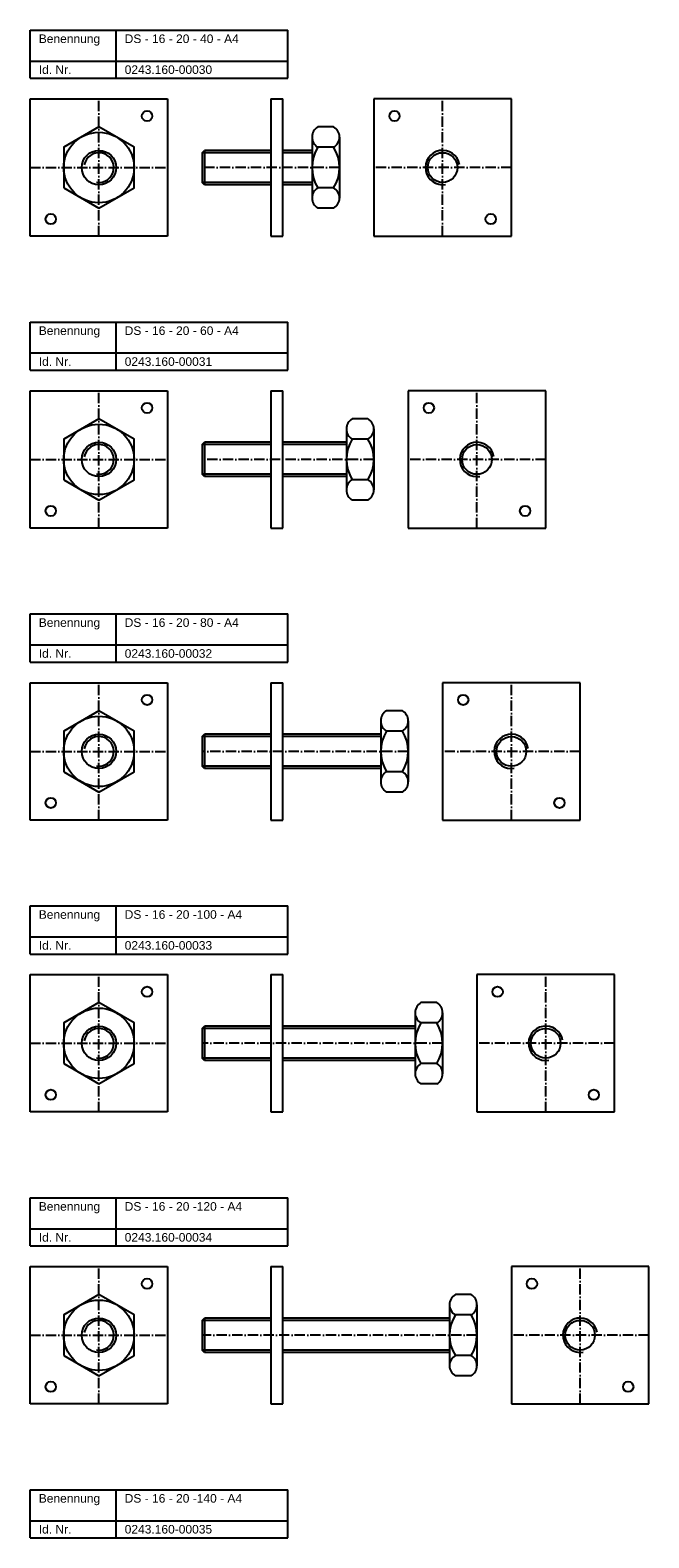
# Model space of a CAD drawing. Header units: millimetres. Extents: x 77 to 2399, y 1116 to 2936.
# Tile 7 of 8: x 1384 to 1744, y 2058 to 2936. Entities that reach past the tile are written whole.
import ezdxf

# ---------------------------------------------------------------- set-up
doc = ezdxf.new("R2010")
doc.units = ezdxf.units.MM
doc.header["$LTSCALE"] = 0.5
doc.linetypes.add('achse', pattern=[18, 12, -3, 0, -3])
doc.layers.add('HALFEN', color=2, linetype='CONTINUOUS')
doc.styles.add('ARIAL50', font='ARIAL.TTF', dxfattribs={"height": 5})

msp = doc.modelspace()

# ---------------------------------------------------------------- linework, layer by layer
at = {"layer": 'HALFEN'}
for p, q in [((1384.25, 2936.25), (1534.25, 2936.25)), ((1384.25, 2908.25), (1384.25, 2936.25)), ((1434.25, 2908.25), (1434.25, 2936.25)), ((1534.25, 2908.25), (1534.25, 2936.25)), ((1384.25, 2918.25), (1534.25, 2918.25)), ((1384.25, 2908.25), (1534.25, 2908.25)), ((1384.25, 2816.25), (1384.25, 2896.25)), ((1384.25, 2896.25), (1464.25, 2896.25)), ((1464.25, 2896.25), (1464.25, 2816.25)), ((1524.25, 2896.25), (1524.25, 2816.25)), ((1524.25, 2896.25), (1531.25, 2896.25)), ((1531.25, 2816.25), (1531.25, 2896.25)), ((1664.25, 2896.25), (1584.25, 2896.25)), ((1584.25, 2896.25), (1584.25, 2816.25)), ((1664.25, 2816.25), (1664.25, 2896.25)), ((1560.83, 2879.92), (1551.67, 2879.92)), ((1548.25, 2874), (1548.25, 2838.5)), ((1564.25, 2874), (1564.25, 2838.5)), ((1484.25, 2864.9), (1485.6, 2866.25)), ((1524.25, 2864.9), (1484.25, 2864.9)), ((1484.25, 2864.9), (1484.25, 2847.6)), ((1524.25, 2866.25), (1485.6, 2866.25)), ((1485.6, 2866.25), (1485.6, 2846.25)), ((1548.25, 2866.25), (1531.25, 2866.25)), ((1548.25, 2864.9), (1531.25, 2864.9)), ((1560.83, 2868.09), (1551.67, 2868.09)), ((1524.25, 2847.6), (1484.25, 2847.6)), ((1485.6, 2846.25), (1484.25, 2847.6)), ((1524.25, 2846.25), (1485.6, 2846.25)), ((1548.25, 2847.6), (1531.25, 2847.6)), ((1548.25, 2846.25), (1531.25, 2846.25)), ((1560.83, 2844.41), (1551.67, 2844.41)), ((1560.83, 2832.58), (1551.67, 2832.58)), ((1464.25, 2816.25), (1384.25, 2816.25)), ((1524.25, 2816.25), (1531.25, 2816.25)), ((1584.25, 2816.25), (1664.25, 2816.25)), ((1384.25, 2766.25), (1534.25, 2766.25)), ((1384.25, 2738.25), (1384.25, 2766.25)), ((1434.25, 2738.25), (1434.25, 2766.25)), ((1534.25, 2738.25), (1534.25, 2766.25)), ((1384.25, 2748.25), (1534.25, 2748.25)), ((1384.25, 2738.25), (1534.25, 2738.25)), ((1384.25, 2726.25), (1464.25, 2726.25)), ((1384.25, 2646.25), (1384.25, 2726.25)), ((1464.25, 2726.25), (1464.25, 2646.25)), ((1524.25, 2726.25), (1524.25, 2646.25)), ((1524.25, 2726.25), (1531.25, 2726.25)), ((1531.25, 2646.25), (1531.25, 2726.25)), ((1684.25, 2726.25), (1604.25, 2726.25)), ((1604.25, 2726.25), (1604.25, 2646.25)), ((1684.25, 2646.25), (1684.25, 2726.25)), ((1580.83, 2709.92), (1571.67, 2709.92)), ((1484.25, 2694.9), (1485.6, 2696.25)), ((1485.6, 2696.25), (1485.6, 2676.25)), ((1524.25, 2696.25), (1485.6, 2696.25)), ((1568.25, 2696.25), (1531.25, 2696.25)), ((1568.25, 2704), (1568.25, 2668.5)), ((1580.83, 2698.09), (1571.67, 2698.09)), ((1584.25, 2704), (1584.25, 2668.5)), ((1484.25, 2694.9), (1484.25, 2677.6)), ((1524.25, 2694.9), (1484.25, 2694.9)), ((1568.25, 2694.9), (1531.25, 2694.9)), ((1485.6, 2676.25), (1484.25, 2677.6)), ((1524.25, 2677.6), (1484.25, 2677.6)), ((1524.25, 2676.25), (1485.6, 2676.25)), ((1568.25, 2677.6), (1531.25, 2677.6)), ((1568.25, 2676.25), (1531.25, 2676.25)), ((1580.83, 2674.41), (1571.67, 2674.41)), ((1580.83, 2662.58), (1571.67, 2662.58)), ((1464.25, 2646.25), (1384.25, 2646.25)), ((1524.25, 2646.25), (1531.25, 2646.25)), ((1604.25, 2646.25), (1684.25, 2646.25)), ((1384.25, 2596.25), (1534.25, 2596.25)), ((1384.25, 2568.25), (1384.25, 2596.25)), ((1434.25, 2568.25), (1434.25, 2596.25)), ((1534.25, 2568.25), (1534.25, 2596.25)), ((1384.25, 2578.25), (1534.25, 2578.25)), ((1384.25, 2568.25), (1534.25, 2568.25)), ((1384.25, 2556.25), (1464.25, 2556.25)), ((1384.25, 2476.25), (1384.25, 2556.25)), ((1464.25, 2556.25), (1464.25, 2476.25)), ((1524.25, 2556.25), (1524.25, 2476.25)), ((1524.25, 2556.25), (1531.25, 2556.25)), ((1531.25, 2476.25), (1531.25, 2556.25)), ((1704.25, 2556.25), (1624.25, 2556.25)), ((1624.25, 2556.25), (1624.25, 2476.25)), ((1704.25, 2476.25), (1704.25, 2556.25)), ((1600.83, 2539.92), (1591.67, 2539.92)), ((1588.25, 2534), (1588.25, 2498.5)), ((1604.25, 2534), (1604.25, 2498.5)), ((1484.25, 2524.9), (1485.6, 2526.25)), ((1524.25, 2524.9), (1484.25, 2524.9)), ((1484.25, 2524.9), (1484.25, 2507.6)), ((1524.25, 2526.25), (1485.6, 2526.25)), ((1485.6, 2526.25), (1485.6, 2506.25)), ((1588.25, 2526.25), (1531.25, 2526.25)), ((1588.25, 2524.9), (1531.25, 2524.9)), ((1600.83, 2528.09), (1591.67, 2528.09)), ((1524.25, 2507.6), (1484.25, 2507.6)), ((1485.6, 2506.25), (1484.25, 2507.6)), ((1524.25, 2506.25), (1485.6, 2506.25)), ((1588.25, 2507.6), (1531.25, 2507.6)), ((1588.25, 2506.25), (1531.25, 2506.25)), ((1600.83, 2504.41), (1591.67, 2504.41)), ((1600.83, 2492.58), (1591.67, 2492.58)), ((1464.25, 2476.25), (1384.25, 2476.25)), ((1524.25, 2476.25), (1531.25, 2476.25)), ((1624.25, 2476.25), (1704.25, 2476.25)), ((1384.25, 2426.25), (1534.25, 2426.25)), ((1384.25, 2398.25), (1384.25, 2426.25)), ((1434.25, 2398.25), (1434.25, 2426.25)), ((1534.25, 2398.25), (1534.25, 2426.25)), ((1384.25, 2408.25), (1534.25, 2408.25)), ((1384.25, 2398.25), (1534.25, 2398.25)), ((1384.25, 2386.25), (1464.25, 2386.25)), ((1384.25, 2306.25), (1384.25, 2386.25)), ((1464.25, 2386.25), (1464.25, 2306.25)), ((1524.25, 2386.25), (1524.25, 2306.25)), ((1524.25, 2386.25), (1531.25, 2386.25)), ((1531.25, 2306.25), (1531.25, 2386.25)), ((1724.25, 2386.25), (1644.25, 2386.25)), ((1644.25, 2386.25), (1644.25, 2306.25)), ((1724.25, 2306.25), (1724.25, 2386.25)), ((1608.25, 2364), (1608.25, 2328.5)), ((1620.83, 2369.92), (1611.67, 2369.92)), ((1624.25, 2364), (1624.25, 2328.5)), ((1484.25, 2354.9), (1485.6, 2356.25)), ((1524.25, 2354.9), (1484.25, 2354.9)), ((1484.25, 2354.9), (1484.25, 2337.6)), ((1524.25, 2356.25), (1485.6, 2356.25)), ((1485.6, 2356.25), (1485.6, 2336.25)), ((1608.25, 2356.25), (1531.25, 2356.25)), ((1608.25, 2354.9), (1531.25, 2354.9)), ((1620.83, 2358.09), (1611.67, 2358.09)), ((1524.25, 2337.6), (1484.25, 2337.6)), ((1485.6, 2336.25), (1484.25, 2337.6)), ((1524.25, 2336.25), (1485.6, 2336.25)), ((1608.25, 2337.6), (1531.25, 2337.6)), ((1608.25, 2336.25), (1531.25, 2336.25)), ((1620.83, 2334.41), (1611.67, 2334.41)), ((1620.83, 2322.58), (1611.67, 2322.58)), ((1464.25, 2306.25), (1384.25, 2306.25)), ((1524.25, 2306.25), (1531.25, 2306.25)), ((1644.25, 2306.25), (1724.25, 2306.25)), ((1384.25, 2256.25), (1534.25, 2256.25)), ((1384.25, 2228.25), (1384.25, 2256.25)), ((1434.25, 2228.25), (1434.25, 2256.25)), ((1534.25, 2228.25), (1534.25, 2256.25)), ((1384.25, 2238.25), (1534.25, 2238.25)), ((1384.25, 2228.25), (1534.25, 2228.25)), ((1384.25, 2216.25), (1464.25, 2216.25)), ((1384.25, 2136.25), (1384.25, 2216.25)), ((1464.25, 2216.25), (1464.25, 2136.25)), ((1524.25, 2216.25), (1524.25, 2136.25)), ((1524.25, 2216.25), (1531.25, 2216.25)), ((1531.25, 2136.25), (1531.25, 2216.25)), ((1744.25, 2216.25), (1664.25, 2216.25)), ((1664.25, 2216.25), (1664.25, 2136.25)), ((1744.25, 2136.25), (1744.25, 2216.25)), ((1640.83, 2199.92), (1631.67, 2199.92)), ((1484.25, 2184.9), (1485.6, 2186.25)), ((1524.25, 2186.25), (1485.6, 2186.25)), ((1485.6, 2186.25), (1485.6, 2166.25)), ((1628.25, 2186.25), (1531.25, 2186.25)), ((1628.25, 2194), (1628.25, 2158.5)), ((1640.83, 2188.09), (1631.67, 2188.09)), ((1644.25, 2194), (1644.25, 2158.5)), ((1524.25, 2184.9), (1484.25, 2184.9)), ((1484.25, 2184.9), (1484.25, 2167.6)), ((1628.25, 2184.9), (1531.25, 2184.9)), ((1524.25, 2167.6), (1484.25, 2167.6)), ((1485.6, 2166.25), (1484.25, 2167.6)), ((1524.25, 2166.25), (1485.6, 2166.25)), ((1628.25, 2167.6), (1531.25, 2167.6)), ((1628.25, 2166.25), (1531.25, 2166.25)), ((1640.83, 2164.41), (1631.67, 2164.41)), ((1640.83, 2152.58), (1631.67, 2152.58)), ((1464.25, 2136.25), (1384.25, 2136.25)), ((1524.25, 2136.25), (1531.25, 2136.25)), ((1664.25, 2136.25), (1744.25, 2136.25)), ((1384.25, 2086.25), (1534.25, 2086.25)), ((1384.25, 2058.25), (1384.25, 2086.25)), ((1434.25, 2058.25), (1434.25, 2086.25)), ((1534.25, 2058.25), (1534.25, 2086.25)), ((1384.25, 2068.25), (1534.25, 2068.25)), ((1384.25, 2058.25), (1534.25, 2058.25))]:
    msp.add_line(p, q, dxfattribs=at)
at = {"layer": 'HALFEN', "color": 1, "linetype": 'achse'}
for p, q in [((1424.25, 2816.25), (1424.25, 2896.25)), ((1624.25, 2816.25), (1624.25, 2896.25)), ((1384.25, 2856.25), (1464.25, 2856.25)), ((1564.25, 2856.25), (1484.25, 2856.25)), ((1664.25, 2856.25), (1584.25, 2856.25)), ((1424.25, 2646.25), (1424.25, 2726.25)), ((1644.25, 2646.25), (1644.25, 2726.25)), ((1384.25, 2686.25), (1464.25, 2686.25)), ((1584.25, 2686.25), (1484.25, 2686.25)), ((1684.25, 2686.25), (1604.25, 2686.25)), ((1424.25, 2476.25), (1424.25, 2556.25)), ((1664.25, 2476.25), (1664.25, 2556.25)), ((1384.25, 2516.25), (1464.25, 2516.25)), ((1604.25, 2516.25), (1484.25, 2516.25)), ((1704.25, 2516.25), (1624.25, 2516.25)), ((1424.25, 2306.25), (1424.25, 2386.25)), ((1684.25, 2306.25), (1684.25, 2386.25)), ((1384.25, 2346.25), (1464.25, 2346.25)), ((1624.25, 2346.25), (1484.25, 2346.25)), ((1724.25, 2346.25), (1644.25, 2346.25)), ((1424.25, 2136.25), (1424.25, 2216.25)), ((1704.25, 2136.25), (1704.25, 2216.25)), ((1384.25, 2176.25), (1464.25, 2176.25)), ((1644.25, 2176.25), (1484.25, 2176.25)), ((1744.25, 2176.25), (1664.25, 2176.25))]:
    msp.add_line(p, q, dxfattribs=at)
at = {"layer": 'HALFEN'}
for points in [[(1403.75, 2844.41), (1424.25, 2832.58), (1444.75, 2844.41), (1444.75, 2868.09), (1424.25, 2879.92), (1403.75, 2868.09)], [(1403.75, 2674.41), (1424.25, 2662.58), (1444.75, 2674.41), (1444.75, 2698.09), (1424.25, 2709.92), (1403.75, 2698.09)], [(1403.75, 2504.41), (1424.25, 2492.58), (1444.75, 2504.41), (1444.75, 2528.09), (1424.25, 2539.92), (1403.75, 2528.09)], [(1403.75, 2334.41), (1424.25, 2322.58), (1444.75, 2334.41), (1444.75, 2358.09), (1424.25, 2369.92), (1403.75, 2358.09)], [(1403.75, 2164.41), (1424.25, 2152.58), (1444.75, 2164.41), (1444.75, 2188.09), (1424.25, 2199.92), (1403.75, 2188.09)]]:
    msp.add_lwpolyline(points, close=True, dxfattribs=at)
for centre, radius in [((1452.25, 2886.25), 3), ((1596.25, 2886.25), 3), ((1424.25, 2856.25), 20.5), ((1424.25, 2856.25), 10), ((1624.25, 2856.25), 8.65), ((1396.25, 2826.25), 3), ((1652.25, 2826.25), 3), ((1452.25, 2716.25), 3), ((1616.25, 2716.25), 3), ((1424.25, 2686.25), 20.5), ((1424.25, 2686.25), 10), ((1644.25, 2686.25), 8.65), ((1396.25, 2656.25), 3), ((1672.25, 2656.25), 3), ((1452.25, 2546.25), 3), ((1636.25, 2546.25), 3), ((1424.25, 2516.25), 20.5), ((1424.25, 2516.25), 10), ((1664.25, 2516.25), 8.65), ((1396.25, 2486.25), 3), ((1692.25, 2486.25), 3), ((1452.25, 2376.25), 3), ((1656.25, 2376.25), 3), ((1424.25, 2346.25), 20.5), ((1424.25, 2346.25), 10), ((1684.25, 2346.25), 8.65), ((1396.25, 2316.25), 3), ((1712.25, 2316.25), 3), ((1452.25, 2206.25), 3), ((1676.25, 2206.25), 3), ((1424.25, 2176.25), 20.5), ((1424.25, 2176.25), 10), ((1704.25, 2176.25), 8.65), ((1396.25, 2146.25), 3), ((1732.25, 2146.25), 3)]:
    msp.add_circle(centre, radius, dxfattribs=at)
for centre, radius, start, end in [((1555.08, 2874), 6.83, 120, 240), ((1557.42, 2874), 6.83, 300, 60), ((1570.46, 2856.25), 22.21, 147.79577, 212.20423), ((1542.04, 2856.25), 22.21, 327.79577, 32.20423), ((1555.08, 2838.5), 6.83, 120, 240), ((1557.42, 2838.5), 6.83, 300, 60), ((1575.08, 2704), 6.83, 120, 240), ((1577.42, 2704), 6.83, 300, 60), ((1590.46, 2686.25), 22.21, 147.79577, 212.20423), ((1562.04, 2686.25), 22.21, 327.79577, 32.20423), ((1575.08, 2668.5), 6.83, 120, 240), ((1577.42, 2668.5), 6.83, 300, 60), ((1595.08, 2534), 6.83, 120, 240), ((1597.42, 2534), 6.83, 300, 60), ((1610.46, 2516.25), 22.21, 147.79577, 212.20423), ((1582.04, 2516.25), 22.21, 327.79577, 32.20423), ((1595.08, 2498.5), 6.83, 120, 240), ((1597.42, 2498.5), 6.83, 300, 60), ((1615.08, 2364), 6.83, 120, 240), ((1617.42, 2364), 6.83, 300, 60), ((1630.46, 2346.25), 22.21, 147.79577, 212.20423), ((1602.04, 2346.25), 22.21, 327.79577, 32.20423), ((1615.08, 2328.5), 6.83, 120, 240), ((1617.42, 2328.5), 6.83, 300, 60), ((1635.08, 2194), 6.83, 120, 240), ((1637.42, 2194), 6.83, 300, 60), ((1650.46, 2176.25), 22.21, 147.79577, 212.20423), ((1622.04, 2176.25), 22.21, 327.79577, 32.20423), ((1635.08, 2158.5), 6.83, 120, 240), ((1637.42, 2158.5), 6.83, 300, 60)]:
    msp.add_arc(centre, radius, start, end, dxfattribs=at)
at = {"layer": 'HALFEN', "color": 1}
for centre, radius, start, end in [((1424.25, 2856.25), 8.65, 260, 170), ((1624.25, 2856.25), 10, 10, 280), ((1644.25, 2686.25), 10, 10, 280), ((1424.25, 2686.25), 8.65, 260, 170), ((1424.25, 2516.25), 8.65, 260, 170), ((1664.25, 2516.25), 10, 10, 280), ((1424.25, 2346.25), 8.65, 260, 170), ((1684.25, 2346.25), 10, 10, 280), ((1704.25, 2176.25), 10, 10, 280), ((1424.25, 2176.25), 8.65, 260, 170)]:
    msp.add_arc(centre, radius, start, end, dxfattribs=at)

# ---------------------------------------------------------------- texts
at = {"layer": 'HALFEN', "style": 'ARIAL50'}
for s, p in [('Benennung', (1389.25, 2928.75)), ('DS - 16 - 20 - 40 - A4', (1439.25, 2928.75)), ('Id. Nr.', (1389.25, 2910.75)), ('0243.160-00030', (1439.25, 2910.75)), ('Benennung', (1389.25, 2758.75)), ('DS - 16 - 20 - 60 - A4', (1439.25, 2758.75)), ('Id. Nr.', (1389.25, 2740.75)), ('0243.160-00031', (1439.25, 2740.75)), ('Benennung', (1389.25, 2588.75)), ('DS - 16 - 20 - 80 - A4', (1439.25, 2588.75)), ('Id. Nr.', (1389.25, 2570.75)), ('0243.160-00032', (1439.25, 2570.75)), ('Benennung', (1389.25, 2418.75)), ('DS - 16 - 20 -100 - A4', (1439.25, 2418.75)), ('Id. Nr.', (1389.25, 2400.75)), ('0243.160-00033', (1439.25, 2400.75)), ('Benennung', (1389.25, 2248.75)), ('DS - 16 - 20 -120 - A4', (1439.25, 2248.75)), ('Id. Nr.', (1389.25, 2230.75)), ('0243.160-00034', (1439.25, 2230.75)), ('Benennung', (1389.25, 2078.75)), ('DS - 16 - 20 -140 - A4', (1439.25, 2078.75)), ('Id. Nr.', (1389.25, 2060.75)), ('0243.160-00035', (1439.25, 2060.75))]:
    msp.add_text(s, height=5, dxfattribs=at).set_placement(p)

doc.saveas('drawing.dxf')
